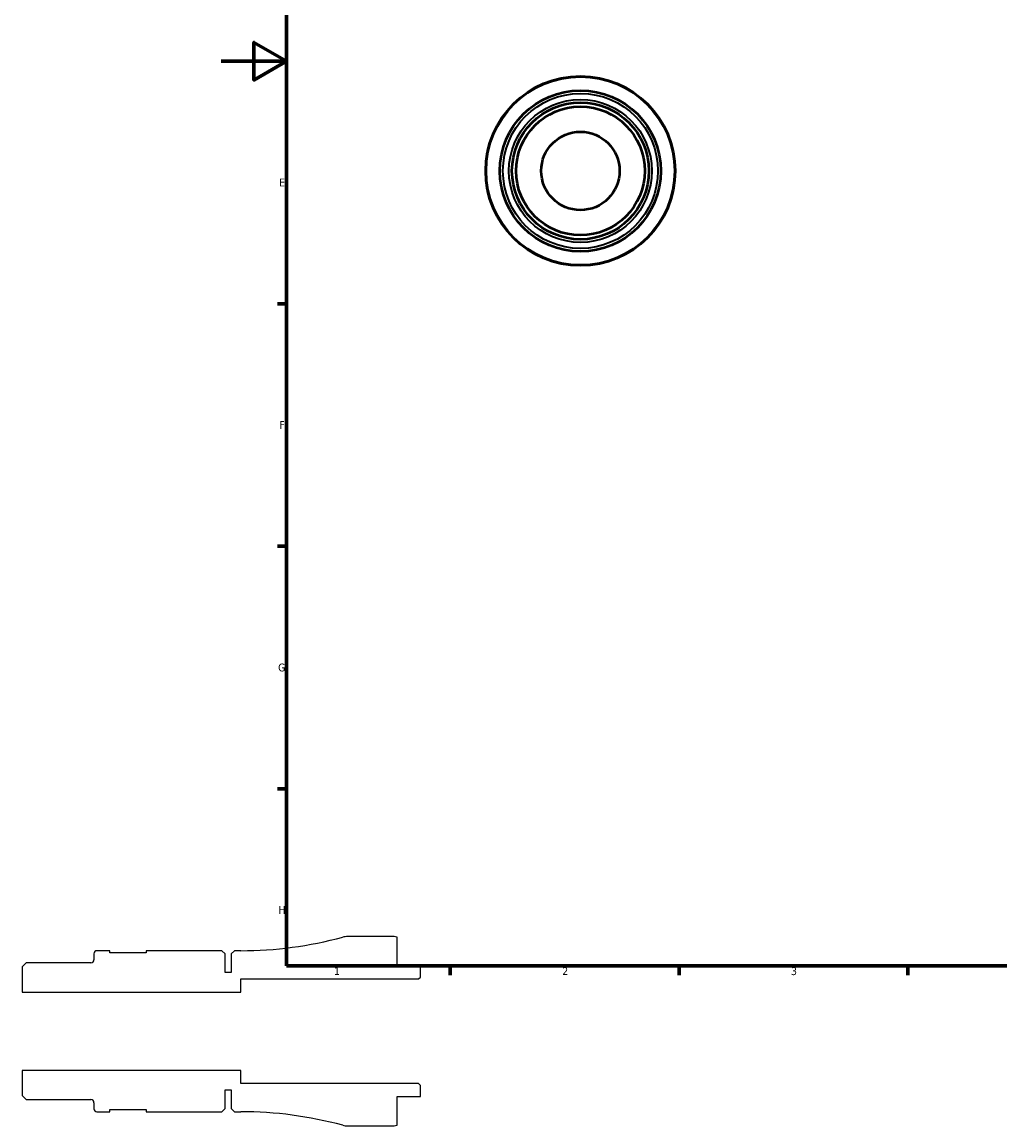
# Model space of a CAD drawing. Header units: millimetres. Extents: x -61 to 904, y -29 to 594.
# Tile 1 of 5: x -61 to 238, y -29 to 309. Entities that reach past the tile are written whole.
import ezdxf

# ---------------------------------------------------------------- set-up
doc = ezdxf.new("R2010")
doc.units = ezdxf.units.MM
for name, color, linetype, lineweight in [('Border (ANSI)', 7, 'Continuous', 70), ('Visible (ANSI)', 7, 'Continuous', 50), ('Visible Narrow (ANSI)', 7, 'Continuous', 35)]:
    doc.layers.add(name, color=color, linetype=linetype, lineweight=lineweight)
doc.styles.add('Note Text (ANSI)', font='tahoma.ttf')

# ---------------------------------------------------------------- blocks, each defined once
blk = doc.blocks.new('Borders Default Border')
at = {"layer": 'Border (ANSI)'}
for p, q in [((20, 222.75), (17.2, 222.75)), ((20, 148.5), (17.2, 148.5)), ((20, 74.25), (17.2, 74.25)), ((70.08, 20), (70.08, 17.2)), ((140.17, 20), (140.17, 17.2)), ((210.25, 20), (210.25, 17.2))]:
    blk.add_line(p, q, dxfattribs=at)
at = {"layer": 'Border (ANSI)', "flags": 128}
for points in [[(20, 20), (20, 574), (821, 574), (821, 20), (20, 20)], [(0, 297), (20, 297), (10, 302.77), (10, 291.23), (20, 297)]]:
    blk.add_lwpolyline(points, dxfattribs=at)
at = {"layer": 'Border (ANSI)', "color": 5, "true_color": 0x0000ff, "char_height": 2.4, "attachment_point": 7, "style": 'Note Text (ANSI)'}
for s, insert in [('E', (17.71, 258.68)), ('F', (17.78, 184.43)), ('G', (17.4, 110.13)), ('H', (17.53, 35.93)), ('1', (34.5, 17.2)), ('2', (104.4, 17.2)), ('3', (174.46, 17.15))]:
    blk.add_mtext(s, dxfattribs=dict(at, insert=insert))

msp = doc.modelspace()

# ---------------------------------------------------------------- linework, layer by layer
for p, q in [((51.999, 29), (38.68, 29)), ((53.799, 20), (53.799, 28.818)), ((-39.001, 23.725), (-39.001, 21.88)), ((-34.156, 24.65), (-38.076, 24.65)), ((-34.156, 24.01), (-34.156, 24.65)), ((-22.956, 24.01), (-34.156, 24.01)), ((0.169, 24.65), (-22.956, 24.65)), ((-22.956, 24.65), (-22.956, 24.01)), ((1.169, 23.65), (0.169, 24.65)), ((3.999, 24.65), (2.999, 23.65)), ((5.999, 24.65), (3.999, 24.65)), ((-59.744, 20.955), (-61.001, 19.698)), ((-39.926, 20.955), (-59.744, 20.955)), ((1.169, 18), (1.169, 23.65)), ((2.999, 23.65), (2.999, 18)), ((-61.001, 19.698), (-61.001, 12)), ((2.999, 18), (1.169, 18)), ((60.999, 20), (53.799, 20)), ((60.999, 16.58), (60.999, 20)), ((5.999, 12), (5.999, 16)), ((5.999, 16), (60.419, 16)), ((60.419, 16), (60.999, 16.58)), ((-61.001, 12), (5.999, 12)), ((5.999, -12), (-61.001, -12)), ((-61.001, -12), (-61.001, -19.698)), ((5.999, -16), (5.999, -12)), ((60.419, -16), (5.999, -16)), ((60.999, -16.58), (60.419, -16)), ((60.999, -20), (60.999, -16.58)), ((-61.001, -19.698), (-59.744, -20.955)), ((1.169, -23.65), (1.169, -18)), ((1.169, -18), (2.999, -18)), ((2.999, -18), (2.999, -23.65)), ((53.799, -28.818), (53.799, -20)), ((53.799, -20), (60.999, -20)), ((-59.744, -20.955), (-39.926, -20.955)), ((-39.001, -21.88), (-39.001, -23.725)), ((0.169, -24.65), (1.169, -23.65)), ((2.999, -23.65), (3.999, -24.65)), ((-38.076, -24.65), (-34.156, -24.65)), ((-34.156, -24.65), (-34.156, -24.01)), ((-34.156, -24.01), (-22.956, -24.01)), ((-22.956, -24.01), (-22.956, -24.65)), ((-22.956, -24.65), (0.169, -24.65)), ((3.999, -24.65), (5.999, -24.65)), ((38.68, -29), (51.999, -29))]:
    msp.add_line(p, q)
for centre, major_axis, start_param, end_param in [((5.999, 143.792), (-114.994, -31.164), 1.306145, 1.5707963), ((38.68, 23.2), (-5.8, 0), 4.712389, 4.9770403), ((51.999, 20), (-8.818, 1.8), 4.712389, 4.9137469), ((-38.076, 23.725), (-0.925, 0), 4.712389, 6.2831853), ((-39.926, 21.88), (0, -0.925), 0, 1.5707963), ((-39.926, -21.88), (0.925, 0), 0, 1.5707963), ((-38.076, -23.725), (0, -0.925), 4.712389, 6.2831853), ((5.999, -143.792), (119.142, 0), 1.306145, 1.5707963), ((38.68, -23.2), (5.598, -1.517), 4.712389, 4.9770403), ((51.999, -20), (9, 0), 4.712389, 4.9137469)]:
    msp.add_ellipse(centre, major_axis=major_axis, ratio=1, start_param=start_param, end_param=end_param)
at = {"layer": 'Visible (ANSI)'}
for radius in [29, 24.65, 20.955, 19.698, 12]:
    msp.add_circle((109.959, 263.427), radius, dxfattribs=at)
at = {"layer": 'Visible Narrow (ANSI)'}
for radius in [28.798, 23.725, 21.88]:
    msp.add_circle((109.959, 263.427), radius, dxfattribs=at)

# ---------------------------------------------------------------- block references
msp.add_blockref('Borders Default Border', (0, 0))

doc.saveas('drawing.dxf')
